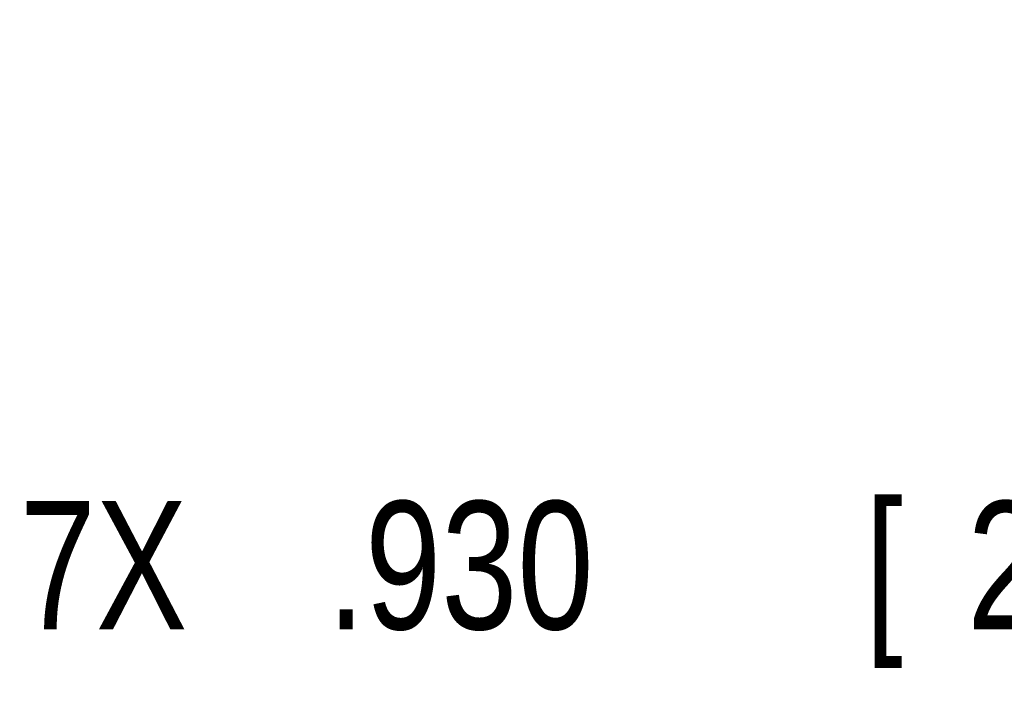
# Model space of a CAD drawing. Header units: inches. Extents: x 0 to 34, y 0 to 22.
# Tile 79 of 112: x 22.102 to 23.063, y 13.081 to 13.739. Entities that reach past the tile are written whole.
import ezdxf

# ---------------------------------------------------------------- set-up
doc = ezdxf.new("R2010")
doc.units = ezdxf.units.IN
doc.header["$LTSCALE"] = 1.87
doc.header["$MEASUREMENT"] = 0
doc.layers.get('0').update_dxf_attribs({"linetype": 'CONTINUOUS'})
doc.layers.add('DIMENSIONS', color=7, linetype='CONTINUOUS')
doc.styles.get("Standard").update_dxf_attribs({"font": 'txt', "width": 0.8})
doc.dimstyles.new('DIMSTYLE_1', dxfattribs={"dimtxt": 0.125, "dimasz": 0.18, "dimexe": 0.18, "dimexo": 0.0625, "dimgap": 0.09, "dimtad": 0, "dimtih": 1, "dimtoh": 1, "dimdec": 3, "dimzin": 4, "dimdsep": 46, "dimtxsty": 'STANDARD', "dimblk": '_FILLED', "dimblk1": '_FILLED', "dimblk2": '_FILLED', "dimcen": 0.09, "dimadec": 0, "dimazin": 0, "dimtp": 0.01, "dimtm": 0.01, "dimtfac": 1, "dimtdec": 3, "dimtofl": 0, "dimtmove": 0, "dimatfit": 3, "dimldrblk": '_FILLED', "dimfxl": 1, "dimtolj": 1, "dimtzin": 4, "dimarcsym": 0})

# ---------------------------------------------------------------- blocks, each defined once
blk = doc.blocks.new('_FILLED')
at = {"color": 0, "linetype": 'BYBLOCK'}
blk.add_solid([(0, 0), (-1, 0.1736), (-1, -0.1736)], dxfattribs=at)
blk = doc.blocks.new('*D6')
at = {"layer": 'DIMENSIONS', "color": 2, "linetype": 'CONTINUOUS'}
for p, q in [((25.45245, 14.88595), (25.45245, 13.08141)), ((24.52245, 14.87442), (24.52245, 13.08141)), ((24.98745, 13.20641), (23.68932, 13.20641)), ((24.52245, 13.20641), (24.98745, 13.20641)), ((25.45245, 13.20641), (24.98745, 13.20641))]:
    blk.add_line(p, q, dxfattribs=at)
at = {"layer": 'DIMENSIONS', "color": 2, "linetype": 'CONTINUOUS', "xscale": 0.18, "yscale": 0.18, "zscale": 0.18, "rotation": 180}
blk.add_blockref('_FILLED', (24.52245, 13.20641), dxfattribs=at)
at = {"layer": 'DIMENSIONS', "color": 2, "linetype": 'CONTINUOUS', "xscale": 0.18, "yscale": 0.18, "zscale": 0.18}
blk.add_blockref('_FILLED', (25.45245, 13.20641), dxfattribs=at)
at = {"layer": 'DIMENSIONS', "color": 2, "linetype": 'CONTINUOUS', "width": 0.8}
for s, p in [('[', (22.92682, 13.14391)), (']', (23.52682, 13.14391)), ('7X ', (22.10182, 13.14391)), ('.930', (22.40182, 13.14391)), ('23.62', (23.02682, 13.14391))]:
    blk.add_text(s, height=0.125, dxfattribs=at).set_placement(p)

msp = doc.modelspace()

# ---------------------------------------------------------------- dimensions: what is measured, and where the dimension line sits
at = {"layer": 'DIMENSIONS', "color": 2, "linetype": 'CONTINUOUS'}
dim = msp.add_linear_dim(base=(24.52245, 13.20641), p1=(25.45245, 14.88595), p2=(24.52245, 14.87442), angle=180, text='7X <>', dimstyle='DIMSTYLE_1', dxfattribs=at)
dim.commit()
dim.dimension.update_dxf_attribs({"geometry": '*D6', "text_midpoint": (22.86432, 13.20641), "dimtype": 160})

doc.saveas('drawing.dxf')
